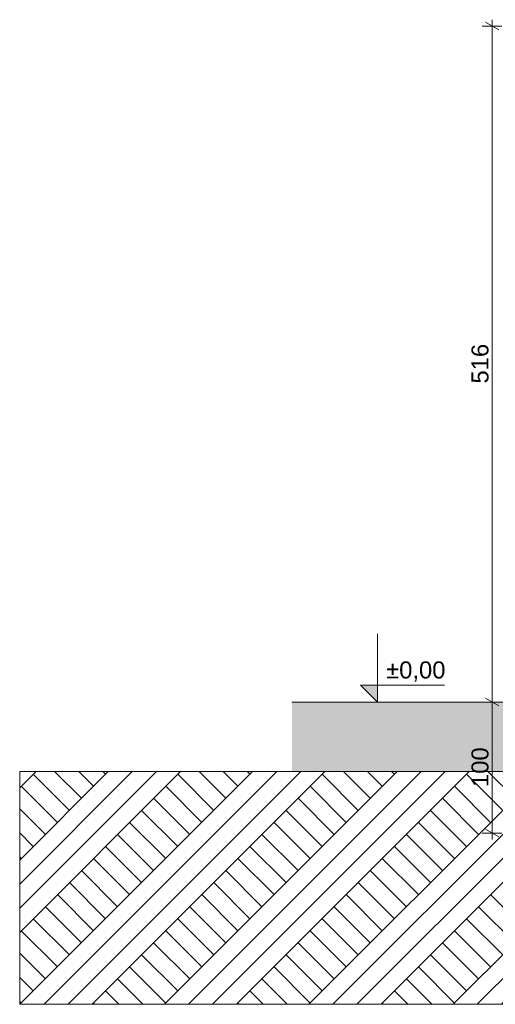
# Model space of a CAD drawing. Header units: centimetres. Extents: x -396 to 14490, y -515 to 1122.
# Tile 1 of 73: x -396 to -33, y -231 to 521. Entities that reach past the tile are written whole.
import ezdxf

# ---------------------------------------------------------------- set-up
doc = ezdxf.new("R2010")
doc.units = ezdxf.units.CM
doc.header["$MEASUREMENT"] = 0
doc.linetypes.add('Wipeout_Contour', pattern=[100, 0, -100])
for name, color, linetype, lineweight in [('0_Nr_pióra__11', 7, 'Continuous', 0), ('0_Nr_pióra__21', 7, 'Continuous', 20), ('131-Z Drogi_Nr_pióra__29', 7, 'Continuous', 20), ('299-A Wymiary Opisy_Nr_pióra__11', 7, 'Continuous', 0)]:
    doc.layers.add(name, color=color, linetype=linetype, lineweight=lineweight)
doc.layers.add('131-Z Drogi', color=7, linetype='Continuous')
doc.layers.add('299-A Wymiary Opisy', color=7, linetype='Continuous')
doc.styles.add('STYL_AUTOMATYCZNY_1', font='arial.ttf')
doc.dimstyles.new('STYL_AUTOMATYCZNY__2', dxfattribs={"dimtxt": 13, "dimasz": 7.6, "dimexe": 0.18, "dimexo": 0.0625, "dimgap": 0, "dimtad": 1, "dimdec": 0, "dimzin": 0, "dimdsep": 46, "dimtxsty": 'STYL_AUTOMATYCZNY_1', "dimblk": 'ARROWHEAD_2', "dimblk1": 'ARROWHEAD_2', "dimblk2": 'ARROWHEAD_2', "dimcen": 0.09, "dimclrd": 7, "dimclre": 7, "dimclrt": 7, "dimadec": 0, "dimazin": 0, "dimtfac": 1, "dimtdec": 4, "dimtmove": 0, "dimatfit": 3, "dimfxl": 0, "dimtolj": 1, "dimtzin": 0, "dimarcsym": 0})

# ---------------------------------------------------------------- blocks, each defined once
blk = doc.blocks.new('ElemPrzekroju_33_1')
at = {"layer": '131-Z Drogi', "linetype": 'Continuous', "lineweight": 0, "true_color": 0x000000}
blk.add_hatch(color=18, dxfattribs=at).paths.add_polyline_path([(-188.54, -100), (9.15, -100), (9.15, 0), (-188.54, 0)])
at = {"layer": '131-Z Drogi_Nr_pióra__29', "color": 7, "linetype": 'Continuous', "lineweight": 20}
for p, q in [((9.15, 0), (-188.54, 0)), ((9.15, -100), (-188.54, -100))]:
    blk.add_line(p, q, dxfattribs=at)
blk = doc.blocks.new('*D94')
at = {"layer": '299-A Wymiary Opisy_Nr_pióra__11', "color": 7, "linetype": 'Continuous', "lineweight": 0}
for p, q in [((-40.6, 2.89), (-30.6, -2.89)), ((-28.1, 0), (-43.1, 0)), ((-35.6, -100), (-35.6, 0)), ((-40.6, -97.11), (-30.6, -102.89)), ((-28.1, -100), (-43.1, -100)), ((-35.6, -104.89), (-35.6, -100))]:
    blk.add_line(p, q, dxfattribs=at)
at = {"layer": '299-A Wymiary Opisy_Nr_pióra__11', "color": 7, "lineweight": 0, "insert": (-38.2, -64.87), "char_height": 13, "attachment_point": 7, "rotation": 90, "style": 'STYL_AUTOMATYCZNY_1'}
blk.add_mtext('\\A1;{\\pql;\\fArial|b0|i0|c238|p0;\\W1.000000;100}', dxfattribs=at)
blk = doc.blocks.new('ARROWHEAD_2')
at = {"color": 0, "linetype": 'Continuous', "lineweight": 0}
for p, q in [((0, 0), (-1, 0)), ((-0.378, -0.655), (0.378, 0.655))]:
    blk.add_line(p, q, dxfattribs=at)
blk = doc.blocks.new('*D95')
at = {"layer": '299-A Wymiary Opisy_Nr_pióra__11', "color": 7, "linetype": 'Continuous', "lineweight": 0}
for p, q in [((-30.6, 513.16), (-40.6, 518.94)), ((-35.6, 516.05), (-35.6, 520.94)), ((-28.1, 516.05), (-43.1, 516.05)), ((-35.6, 0), (-35.6, 516.05)), ((-40.6, 2.89), (-30.6, -2.89))]:
    blk.add_line(p, q, dxfattribs=at)
at = {"layer": '299-A Wymiary Opisy_Nr_pióra__11', "color": 7, "lineweight": 0, "insert": (-38.2, 243.15), "char_height": 13, "attachment_point": 7, "rotation": 90, "style": 'STYL_AUTOMATYCZNY_1'}
blk.add_mtext('\\A1;{\\pql;\\fArial|b0|i0|c238|p0;\\W1.000000;516}', dxfattribs=at)
blk = doc.blocks.new('Wymiary_3_1', base_point=(-123.05, 0))
at = {"layer": '299-A Wymiary Opisy_Nr_pióra__11', "linetype": 'Continuous', "lineweight": 0}
blk.add_hatch(color=7, dxfattribs=at).paths.add_polyline_path([(-123.05, 0), (-123.05, 13), (-136.05, 13)])
at = {"layer": '299-A Wymiary Opisy_Nr_pióra__11', "color": 7, "linetype": 'Continuous', "lineweight": 0}
for p, q in [((-123.05, 0), (-123.05, 52)), ((-123.05, 0), (-136.05, 13)), ((-136.05, 13), (-123.05, 13)), ((-123.05, 13), (-72.07, 13)), ((-123.05, 0), (-132.8, 0)), ((-123.05, 0), (-113.3, 0))]:
    blk.add_line(p, q, dxfattribs=at)
at = {"layer": '299-A Wymiary Opisy_Nr_pióra__11', "color": 7, "lineweight": 0, "insert": (-116.55, 15.6), "char_height": 13, "attachment_point": 7, "style": 'STYL_AUTOMATYCZNY_1'}
blk.add_mtext('\\A1;{\\pql;\\fArial|b0|i0|c238|p0;\\W1.000000;±0,00}', dxfattribs=at)

msp = doc.modelspace()

# ---------------------------------------------------------------- block references
at = {"layer": '131-Z Drogi', "lineweight": 0}
msp.add_blockref('ElemPrzekroju_33_1', (0, 0), dxfattribs=at)
at = {"layer": '299-A Wymiary Opisy', "color": 7, "linetype": 'Continuous', "lineweight": 0}
msp.add_blockref('Wymiary_3_1', (-123.05, 0), dxfattribs=at)

# ---------------------------------------------------------------- dimensions: what is measured, and where the dimension line sits
dim = msp.add_linear_dim(base=(-35.6, 516.05), p1=(472.65, 0), p2=(13.45, 516.05), angle=90, dimstyle='STYL_AUTOMATYCZNY__2', dxfattribs=at)
dim.commit()
dim.dimension.update_dxf_attribs({"geometry": '*D95', "text_midpoint": (-44.7, 257.99), "dimtype": 160, "text_rotation": 90})

# ---------------------------------------------------------------- next in the draw order: wipeouts: each hides what was drawn before it
at = {"color": 254, "linetype": 'Wipeout_Contour', "lineweight": 0, "ltscale": 4005.497294}
msp.add_wipeout([(61.2, -53.05), (622.75, -53.05), (1209.83, -53.05), (1209.83, -230.76), (-396.45, -230.76), (-396.45, -53.05)], dxfattribs=at)

# ---------------------------------------------------------------- next in the draw order: hatches: boundary and pattern name
at = {"layer": '0_Nr_pióra__11', "linetype": 'Continuous', "lineweight": 0}
h = msp.add_hatch(dxfattribs=at)
h.set_pattern_fill('Grunt_0001', style=0, pattern_type=2)
h.set_pattern_definition([(45, (0, 0), (-27.5772, 27.5772), []), (45, (-9.19, 9.19), (-55.1543, 55.1543), []), (45, (-18.385, 18.385), (-55.1543, 55.1543), []), (135, (-27.577, 27.577), (9.19239, 9.19239), [39, -39])])
h.paths.add_polyline_path([(61.2, -53.05), (622.75, -53.05), (1209.83, -53.05), (1209.83, -230.76), (-396.45, -230.76), (-396.45, -53.05)])

# ---------------------------------------------------------------- next in the draw order: linework, layer by layer
at = {"layer": '0_Nr_pióra__21', "color": 7, "linetype": 'Continuous', "lineweight": 20, "flags": 128}
msp.add_lwpolyline([(61.2, -53.05), (622.75, -53.05), (1209.83, -53.05), (1209.83, -230.76), (-396.45, -230.76), (-396.45, -53.05)], close=True, dxfattribs=at)

# ---------------------------------------------------------------- next in the draw order: dimensions: what is measured, and where the dimension line sits
at = {"layer": '299-A Wymiary Opisy', "color": 7, "linetype": 'Continuous', "lineweight": 0}
dim = msp.add_linear_dim(base=(-35.6, 0), p1=(472.65, -100), p2=(472.65, 0), angle=90, dimstyle='STYL_AUTOMATYCZNY__2', dxfattribs=at)
dim.commit()
dim.dimension.update_dxf_attribs({"geometry": '*D94', "text_midpoint": (-44.7, -50.03), "dimtype": 160, "text_rotation": 90})

doc.saveas('drawing.dxf')
